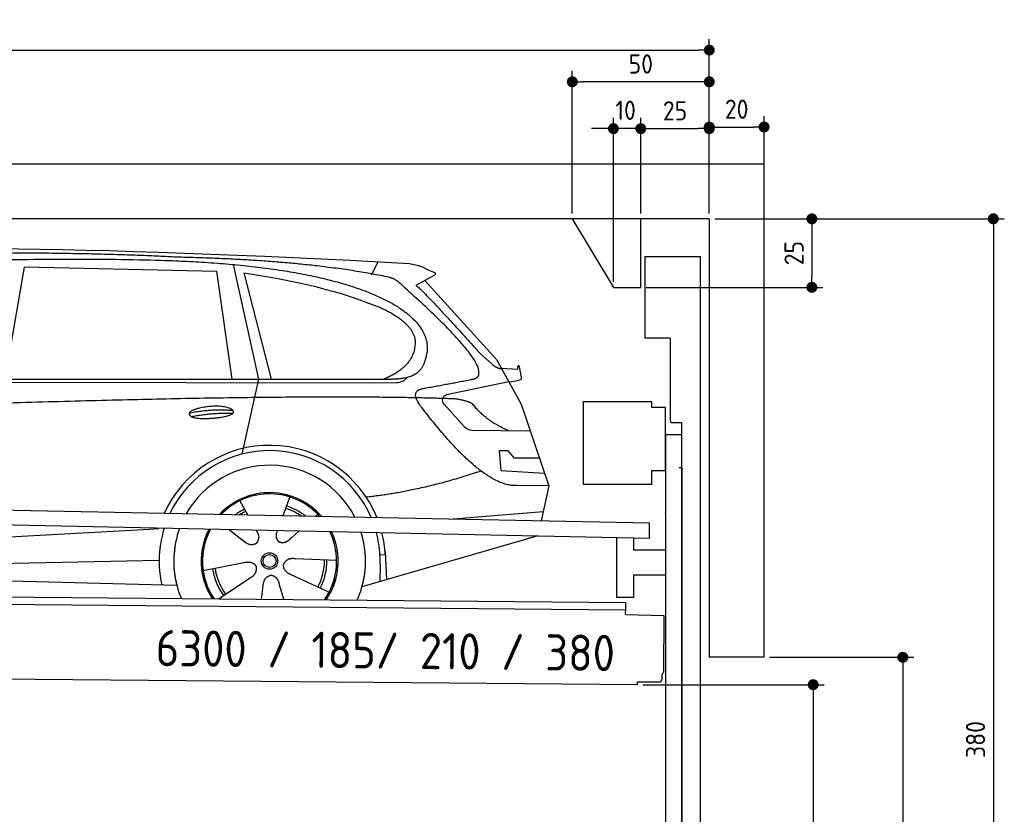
# Model space of a CAD drawing. Header units: millimetres. Extents: x -411 to 6777, y 0 to 6577.
# Tile 6 of 6: x 3183 to 6777, y 3677 to 6577. Entities that reach past the tile are written whole.
import ezdxf

# ---------------------------------------------------------------- set-up
doc = ezdxf.new("R2010")
doc.units = ezdxf.units.MM
doc.layers.add('4', color=3, linetype='Continuous')
for name, color, linetype, lineweight in [('car', 10, 'Continuous', 25), ('Freiraum', 7, 'Continuous', 25), ('Gebäude', 7, 'Continuous', 25), ('Logo', 7, 'Continuous', 25), ('Plattform', 7, 'Continuous', 25), ('Ständer vorne', 7, 'Continuous', 25), ('Tor', 200, 'Continuous', 25)]:
    doc.layers.add(name, color=color, linetype=linetype, lineweight=lineweight)
doc.styles.get("Standard").update_dxf_attribs({"font": 'ISOCP.SHX'})
doc.dimstyles.new('GEN-ISO', dxfattribs={"dimscale": 20, "dimtxt": 3.5, "dimasz": 2, "dimexe": 2, "dimexo": 1, "dimgap": 1.5, "dimtad": 1, "dimdec": 1, "dimlfac": 0.1, "dimdsep": 46, "dimtxsty": 'STANDARD', "dimblk": 'PUNKT', "dimcen": 2, "dimclrd": 256, "dimclre": 256, "dimclrt": 2, "dimadec": 0, "dimazin": 0, "dimtp": 0.1, "dimtm": 0.1, "dimtfac": 0.71, "dimtdec": 1, "dimtmove": 2, "dimatfit": 3, "dimldrblk": 'PUNKT', "dimfxl": 2, "dimtolj": 1, "dimarcsym": 0})

# ---------------------------------------------------------------- blocks, each defined once
blk = doc.blocks.new('PUNKT')
at = {"layer": '4', "color": 0, "linetype": 'ByBlock'}
blk.add_line((-0.5, 0), (-1, 0), dxfattribs=at)
at = {"layer": '4', "color": 0, "linetype": 'ByBlock', "const_width": 0.5}
blk.add_lwpolyline([(-0.25, 0, 1), (0.25, 0, 1)], format="xyb", close=True, dxfattribs=at)
blk = doc.blocks.new('*D67')
at = {"layer": '4', "lineweight": -2, "transparency": 16777216}
for p, q in [((5720, 5850), (6776.9, 5850)), ((6736.9, 5810), (6736.9, 2090)), ((6295.4, 2050), (6776.9, 2050))]:
    blk.add_line(p, q, dxfattribs=at)
at = {"layer": 'Defpoints', "color": 0, "transparency": 16777216}
for p in [(5700, 5850), (6275.4, 2050), (6736.9, 2050)]:
    blk.add_point(p, dxfattribs=at)
at = {"layer": '4', "lineweight": -2, "transparency": 16777216, "xscale": 40, "yscale": 40, "zscale": 40}
for p, rotation in [((6736.9, 5850), 90), ((6736.9, 2050), 270)]:
    blk.add_blockref('PUNKT', p, dxfattribs=dict(at, rotation=rotation))
at = {"layer": '4', "color": 2, "transparency": 16777216, "insert": (6671.9, 3950), "char_height": 70, "attachment_point": 5, "rotation": 90}
blk.add_mtext('380', dxfattribs=at)
blk = doc.blocks.new('*D69')
at = {"layer": '4', "lineweight": -2, "transparency": 16777216}
for p, q in [((5920, 4250), (6446.5, 4250)), ((6406.5, 4210), (6406.5, 2090)), ((6295.4, 2050), (6446.5, 2050))]:
    blk.add_line(p, q, dxfattribs=at)
at = {"layer": 'Defpoints', "color": 0, "transparency": 16777216}
for p in [(5900, 4250), (6275.4, 2050), (6406.5, 2050)]:
    blk.add_point(p, dxfattribs=at)
at = {"layer": '4', "lineweight": -2, "transparency": 16777216, "xscale": 40, "yscale": 40, "zscale": 40}
for p, rotation in [((6406.5, 4250), 90), ((6406.5, 2050), 270)]:
    blk.add_blockref('PUNKT', p, dxfattribs=dict(at, rotation=rotation))
at = {"layer": '4', "color": 2, "transparency": 16777216, "insert": (6341.5, 3150), "char_height": 70, "attachment_point": 5, "rotation": 90}
blk.add_mtext('H2', dxfattribs=at)
blk = doc.blocks.new('*D70')
at = {"layer": '4', "lineweight": -2, "transparency": 16777216}
for p, q in [((200, 5770.9), (200, 6505.8)), ((5700, 5970.9), (5700, 6505.8)), ((240, 6465.8), (5660, 6465.8))]:
    blk.add_line(p, q, dxfattribs=at)
at = {"layer": 'Defpoints', "color": 0, "transparency": 16777216}
for p in [(5700, 6465.8), (5700, 5950.9), (200, 5750.9)]:
    blk.add_point(p, dxfattribs=at)
at = {"layer": '4', "lineweight": -2, "transparency": 16777216, "xscale": 40, "yscale": 40, "zscale": 40, "rotation": 180}
blk.add_blockref('PUNKT', (200, 6465.8), dxfattribs=at)
at = {"layer": '4', "lineweight": -2, "transparency": 16777216, "xscale": 40, "yscale": 40, "zscale": 40}
blk.add_blockref('PUNKT', (5700, 6465.8), dxfattribs=at)
at = {"layer": '4', "color": 2, "transparency": 16777216, "insert": (2950, 6530.8), "char_height": 70, "attachment_point": 5}
blk.add_mtext('550', dxfattribs=at)
blk = doc.blocks.new('*D71')
at = {"layer": '4', "lineweight": -2, "transparency": 16777216}
for p, q in [((5457.5, 4150), (6119.3, 4150)), ((6079.3, 4110), (6079.3, 2090)), ((6099.3, 2050), (6119.3, 2050))]:
    blk.add_line(p, q, dxfattribs=at)
at = {"layer": 'Defpoints', "color": 0, "transparency": 16777216}
for p in [(5437.5, 4150), (6079.3, 2050), (6079.3, 2050)]:
    blk.add_point(p, dxfattribs=at)
at = {"layer": '4', "lineweight": -2, "transparency": 16777216, "xscale": 40, "yscale": 40, "zscale": 40}
for p, rotation in [((6079.3, 4150), 90), ((6079.3, 2050), 270)]:
    blk.add_blockref('PUNKT', p, dxfattribs=dict(at, rotation=rotation))
at = {"layer": '4', "color": 2, "transparency": 16777216, "insert": (6004.7, 2959.2), "char_height": 70, "attachment_point": 5, "rotation": 90}
blk.add_mtext('210', dxfattribs=at)
blk = doc.blocks.new('*D72')
at = {"layer": '4', "lineweight": -2, "transparency": 16777216}
for p, q in [((5450, 6021.3), (5450, 6219.1)), ((5700, 6020.9), (5700, 6219.1)), ((5490, 6179.1), (5660, 6179.1))]:
    blk.add_line(p, q, dxfattribs=at)
at = {"layer": 'Defpoints', "color": 0, "transparency": 16777216}
for p in [(5700, 6179.1), (5450, 6001.3), (5700, 6000.9)]:
    blk.add_point(p, dxfattribs=at)
at = {"layer": '4', "lineweight": -2, "transparency": 16777216, "xscale": 40, "yscale": 40, "zscale": 40, "rotation": 180}
blk.add_blockref('PUNKT', (5450, 6179.1), dxfattribs=at)
at = {"layer": '4', "lineweight": -2, "transparency": 16777216, "xscale": 40, "yscale": 40, "zscale": 40}
blk.add_blockref('PUNKT', (5700, 6179.1), dxfattribs=at)
at = {"layer": '4', "color": 2, "transparency": 16777216, "insert": (5575, 6244.2), "char_height": 70, "attachment_point": 5}
blk.add_mtext('25', dxfattribs=at)
blk = doc.blocks.new('*D73')
at = {"layer": '4', "lineweight": -2, "transparency": 16777216}
for p, q in [((5200, 5870), (5200, 6390.1)), ((5700, 5870), (5700, 6390.1)), ((5660, 6350.1), (5240, 6350.1))]:
    blk.add_line(p, q, dxfattribs=at)
at = {"layer": 'Defpoints', "color": 0, "transparency": 16777216}
for p in [(5200, 6350.1), (5200, 5850), (5700, 5850)]:
    blk.add_point(p, dxfattribs=at)
at = {"layer": '4', "lineweight": -2, "transparency": 16777216, "xscale": 40, "yscale": 40, "zscale": 40, "rotation": 180}
blk.add_blockref('PUNKT', (5200, 6350.1), dxfattribs=at)
at = {"layer": '4', "lineweight": -2, "transparency": 16777216, "xscale": 40, "yscale": 40, "zscale": 40}
blk.add_blockref('PUNKT', (5700, 6350.1), dxfattribs=at)
at = {"layer": '4', "color": 2, "transparency": 16777216, "insert": (5450, 6415.1), "char_height": 70, "attachment_point": 5}
blk.add_mtext('50', dxfattribs=at)
blk = doc.blocks.new('*D74')
at = {"layer": '4', "lineweight": -2, "transparency": 16777216}
for p, q in [((5720, 5850), (6114.4, 5850)), ((6074.4, 5810), (6074.4, 5640)), ((5470, 5600), (6114.4, 5600))]:
    blk.add_line(p, q, dxfattribs=at)
at = {"layer": 'Defpoints', "color": 0, "transparency": 16777216}
for p in [(5700, 5850), (5450, 5600), (6074.4, 5600)]:
    blk.add_point(p, dxfattribs=at)
at = {"layer": '4', "lineweight": -2, "transparency": 16777216, "xscale": 40, "yscale": 40, "zscale": 40}
for p, rotation in [((6074.4, 5850), 90), ((6074.4, 5600), 270)]:
    blk.add_blockref('PUNKT', p, dxfattribs=dict(at, rotation=rotation))
at = {"layer": '4', "color": 2, "transparency": 16777216, "insert": (6009.4, 5725), "char_height": 70, "attachment_point": 5, "rotation": 90}
blk.add_mtext('25', dxfattribs=at)
blk = doc.blocks.new('*D75')
at = {"layer": '4', "lineweight": -2, "transparency": 16777216}
for p, q in [((5350, 5620), (5350, 6219.1)), ((5450, 5870), (5450, 6219.1)), ((5310, 6179.1), (5270, 6179.1)), ((5450, 6179.1), (5350, 6179.1)), ((5490, 6179.1), (5530, 6179.1))]:
    blk.add_line(p, q, dxfattribs=at)
at = {"layer": 'Defpoints', "color": 0, "transparency": 16777216}
for p in [(5350, 6179.1), (5450, 5850), (5350, 5600)]:
    blk.add_point(p, dxfattribs=at)
at = {"layer": '4', "lineweight": -2, "transparency": 16777216, "xscale": 40, "yscale": 40, "zscale": 40}
blk.add_blockref('PUNKT', (5350, 6179.1), dxfattribs=at)
at = {"layer": '4', "lineweight": -2, "transparency": 16777216, "xscale": 40, "yscale": 40, "zscale": 40, "rotation": 180}
blk.add_blockref('PUNKT', (5450, 6179.1), dxfattribs=at)
at = {"layer": '4', "color": 2, "transparency": 16777216, "insert": (5394.7, 6246.1), "char_height": 70, "attachment_point": 5}
blk.add_mtext('10', dxfattribs=at)
blk = doc.blocks.new('Car')
at = {"layer": 'car'}
for p, q in [((3910.2, 5719.5), (4006.8, 5302.1)), ((4415.5, 5686.7), (4439.3, 5734.2)), ((3081.3, 5293.1), (3148.4, 5702.9)), ((3850.1, 5693), (3148.4, 5702.9)), ((3909.6, 5301.1), (3850.1, 5693)), ((3949.7, 5688.8), (4052.8, 5302.5)), ((4647, 5688.1), (4576.9, 5648.9)), ((4610.2, 5667.5), (4874.5, 5381.6)), ((4814.2, 5402.7), (4859.8, 5362.8)), ((4874.5, 5381.6), (4965.2, 5219.4)), ((4892.4, 5349.6), (4952.6, 5347.5)), ((1782.6, 5271.7), (4425.8, 5292.7)), ((1829.5, 5281), (4481.3, 5306.7)), ((4006.8, 5302.1), (3948.5, 5027.9)), ((4425.8, 5292.7), (4508.7, 5294.1)), ((4919.8, 5300.5), (4693.4, 5250.6)), ((4919.8, 5300.5), (4947.5, 5304.5)), ((4683.1, 5217.5), (4758.1, 5136.3)), ((4965.2, 5219.4), (5069.5, 4921.8)), ((4787.3, 5123.4), (4999.1, 5122.6)), ((4919.8, 5048.5), (4887.2, 5048.5)), ((4887.2, 5048.5), (4894, 4977.1)), ((4943.6, 5022.7), (4919.8, 5048.5)), ((5034.1, 5022.7), (4943.6, 5022.7)), ((4894, 4977.1), (5053.1, 4968.5)), ((5069.5, 4921.8), (4952.6, 4922.2)), ((5069.5, 4921.8), (5042.9, 4793.9)), ((3942.4, 4857.6), (3971.9, 4805.4)), ((4124.5, 4873), (4099.6, 4804)), ((4706.9, 4797.5), (5050.1, 4828.4)), ((3970.6, 4807.8), (3971.9, 4805.4)), ((4226.7, 4811.2), (4218.9, 4802.7)), ((1744.8, 4631.9), (3613.8, 4751.2)), ((3613.8, 4751.2), (3646.3, 4753.2)), ((3905.7, 4751.6), (3957.3, 4711.5)), ((3905.9, 4751.6), (3966.6, 4704.4)), ((4003, 4750.5), (4009.1, 4739.5)), ((4080.1, 4749.6), (4076.3, 4739.2)), ((4158.8, 4748.6), (4132.1, 4724.6)), ((5027, 4738.4), (4390.9, 4547)), ((5031.6, 4739.8), (4987.9, 4726.7)), ((4474.1, 4677.1), (4480.7, 4574)), ((1764.6, 4580), (3650, 4638.6)), ((4297.6, 4642.7), (4146.2, 4647.7)), ((4474.9, 4665.1), (4455.6, 4663.9)), ((3810.5, 4601.5), (3958.8, 4631.8)), ((4456.4, 4631.4), (4455.3, 4566.4)), ((1666.2, 4581.7), (3715.1, 4547)), ((3867.6, 4498.9), (3982.1, 4576.5)), ((4270.4, 4526.5), (4132.6, 4589.2)), ((4024.7, 4499), (4030.2, 4547.4)), ((4105.5, 4499), (4090, 4552.5))]:
    blk.add_line(p, q, dxfattribs=at)
for radius in [30.1, 23.6]:
    blk.add_circle((4052.6, 4638.8), radius, dxfattribs=at)
for centre, radius, start, end in [((4697.8, 5231), 20, 102.4358, 222.7473), ((4787.5, 5163.4), 40, 222.7473, 269.7861), ((4053, 4638.2), 422.7, 22.5487, 156.2143), ((4053, 4638.2), 403.4, 23.7263, 155.0367), ((4053, 4638.2), 350, 27.7494, 151.0136), ((4053, 4638.2), 250, 41.078, 137.685), ((4053, 4638.2), 250, 41.078, 137.685), ((4053, 4638.2), 250, 41.078, 137.685), ((4052.6, 4638.8), 245, 41.9641, 136.7989), ((4052.6, 4638.8), 209.6, 116.262, 127.1225), ((4052.6, 4638.8), 200.6, 116.1152, 123.6695), ((4052.6, 4638.8), 200.6, 55.0934, 73.5463), ((4052.6, 4638.8), 209.6, 51.6404, 73.3995), ((4052.6, 4638.8), 245, 41.9641, 44.7348), ((4053, 4638.2), 422.7, 164.0109, 164.2126), ((4053, 4638.2), 422.7, 164.0109, 164.2126), ((4053, 4638.2), 403.4, 163.2593, 179.9464), ((4053, 4638.2), 403.4, 163.2593, 179.9464), ((4053, 4638.2), 350, 160.7243, 195.1055), ((4053, 4638.2), 350, 160.7243, 195.1055), ((4053, 4638.2), 250, 152.8016, 213.8648), ((4053, 4638.2), 250, 152.8016, 213.4506), ((4053, 4638.2), 250, 152.8016, 213.4506), ((4052.6, 4638.8), 245, 152.3519, 188.7348), ((4052.6, 4638.8), 245, 152.3519, 188.7348), ((4053, 4638.2), 250, 326.1848, 25.8498), ((4053, 4638.2), 250, 326.1848, 25.8498), ((4052.6, 4638.8), 245, 0.9266, 26.2995), ((4053, 4638.2), 350, 344.8945, 17.9271), ((4053, 4638.2), 350, 344.8945, 17.9271), ((4053, 4638.2), 403.4, 3.6504, 15.3921), ((4053, 4638.2), 403.4, 3.6504, 15.3921), ((4053, 4638.2), 422.7, 3.6504, 14.6404), ((4053, 4638.2), 422.7, 3.6504, 14.6404), ((4053, 4638.2), 403.4, 173.0827, 193.1146), ((4053, 4638.2), 350, 172.1254, 203.4635), ((4053, 4638.2), 250, 169.2195, 213.8648), ((4052.6, 4638.8), 245, 169.1336, 214.8006), ((4052.6, 4638.8), 245, 325.2489, 9.5178), ((4053, 4638.2), 250, 326.1848, 9.4319), ((4053, 4638.2), 350, 336.586, 6.526), ((4053, 4638.2), 403.4, 359.0315, 5.5686), ((4052.6, 4638.8), 200.6, 332.1152, 1.5463), ((4052.6, 4638.8), 209.6, 332.262, 1.3995), ((4053, 4638.2), 422.7, 3.6504, 3.7403), ((4052.6, 4638.8), 209.6, 188.262, 217.3995), ((4052.6, 4638.8), 200.6, 188.1152, 217.5463)]:
    blk.add_arc(centre, radius, start, end, dxfattribs=at)
for points, degree in [([(2208.3, 5722.9), (2495.3, 5787.1), (3380.5, 5781.9), (4553, 5729.4)], 3), ([(3703, 5744.3), (3354.7, 5760.5), (2738.8, 5750.1)], 2), ([(4478.6, 5678.3), (4177.5, 5738.2), (3703, 5744.3)], 2), ([(4553, 5729.4), (4599.8, 5720.4), (4608.7, 5712.2), (4646.2, 5696.7)], 3), ([(3949.7, 5688.8), (4204.2, 5652.2), (4317.7, 5617.6), (4451, 5566.1)], 3), ([(4647, 5688.1), (4648.7, 5689.7), (4649.3, 5692.8), (4648.7, 5695.6), (4646.2, 5696.7)], 4), ([(4528.3, 5648), (4510.2, 5669.7), (4478.6, 5678.3)], 2), ([(4793.2, 5310), (4882.4, 5338.8), (4528.3, 5648)], 2), ([(4576.9, 5648.9), (4584.7, 5653.3), (4814.2, 5402.7)], 2), ([(4451, 5566.1), (4565.5, 5515.1), (4576.3, 5450.1)], 2), ([(4576.3, 5450.1), (4581.9, 5355.6), (4464.6, 5306.5)], 2), ([(4481.3, 5306.7), (4531.4, 5307.2), (4604.3, 5312.5), (4612.1, 5359.4), (4620.3, 5402.6)], 4), ([(4859.8, 5362.8), (4868.1, 5355.6), (4881.4, 5348), (4890.5, 5348), (4892.4, 5349.6)], 4), ([(4952.6, 5347.5), (4953.8, 5386.4), (4965.2, 5312.2)], 2), ([(4579.9, 5327.2), (4579.9, 5327.3), (4580, 5327.3), (4580.1, 5327.3)], 3), ([(4508.7, 5294.1), (4528, 5294.9), (4542.7, 5304), (4549.9, 5314.3)], 3), ([(4965.2, 5312.2), (4965.4, 5308.5), (4959.9, 5306.8), (4947.5, 5304.5)], 3), ([(4599, 5209.2), (4554.7, 5267.5), (4614.6, 5274.7)], 2), ([(4700.6, 5237), (3823.9, 5257.4), (1391.9, 5122.9)], 2), ([(4788.4, 5219.4), (4751, 5237.5), (4700.6, 5237)], 2), ([(4919.8, 5122.9), (4834.2, 5158), (4788.4, 5219.4)], 2), ([(3755.1, 5176.2), (3830.6, 5193.1), (3914.1, 5187.3)], 2), ([(3762.3, 5163.4), (3836.3, 5178), (3914.2, 5177.3)], 2), ([(4952.6, 4922.2), (4826.9, 4914), (4599, 5209.2)], 2), ([(4820.7, 4973.6), (4596, 4896.1), (4403.2, 4874.9)], 2), ([(3957.5, 4711.5), (3981, 4689.8), (4004.2, 4703.4)], 2), ([(4146.2, 4647.7), (4114.5, 4651.4), (4103.7, 4626.8)], 2), ([(3958.8, 4631.8), (3989.5, 4640.8), (4004.3, 4618.4)], 2), ([(3982.1, 4576.5), (4010, 4592.2), (4004.3, 4618.4)], 2), ([(4132.6, 4589.2), (4102.5, 4600), (4103.7, 4626.8)], 2), ([(4030.2, 4547.4), (4031.1, 4579.4), (4057, 4586.5)], 2), ([(4090, 4552.5), (4083.8, 4583.8), (4057, 4586.5)], 2)]:
    blk.add_open_spline(points, degree=degree, dxfattribs=at)
for points, degree, knots in [([(2378, 5710.7), (2404.5, 5713), (2544, 5716.1), (3565.2, 5745.6), (4185.4, 5744.9), (4642.4, 5576.4), (4620.3, 5402.6)], 4, [0.0821318, 0.0821318, 0.0821318, 0.0821318, 0.0821318, 0.258851, 0.508851, 1, 1, 1, 1, 1]), ([(4614.6, 5274.7), (4781.2, 5307.3), (4784, 5307.9), (4792.3, 5309.8), (4793.2, 5310)], 1, [0.1611508, 0.1611508, 1, 1.0196119, 1.078724, 1.0847856, 1.0847856]), ([(3762.3, 5163.4), (3738.8, 5179.7), (3784.2, 5195.5), (3866.8, 5215.7), (3959.8, 5182.6), (3897.8, 5158.8), (3788.7, 5151.6), (3767.2, 5160.4), (3762.3, 5163.4)], 5, [0, 0, 0, 0, 0, 0, 0.300106, 0.500106, 0.700106, 1, 1, 1, 1, 1, 1]), ([(4009.1, 4739.5), (4010.8, 4735.4), (4011.8, 4731.5), (4012.2, 4727.6), (4012.9, 4719), (4010.2, 4710.9), (4004.2, 4703.4)], 3, [0.2167758, 0.2167758, 0.2167758, 0.2167758, 0.4600873, 0.4600873, 0.4600873, 1, 1, 1, 1]), ([(4076.3, 4739.2), (4075.8, 4736.1), (4075.6, 4733.1), (4075.7, 4730.1), (4076, 4727.3), (4076.8, 4721.6), (4078.9, 4716.2), (4082.5, 4711.7), (4087.4, 4708.8)], 4, [0.3191838, 0.3191838, 0.3191838, 0.3191838, 0.3191838, 0.5438253, 0.5438253, 0.5438253, 0.5438253, 1, 1, 1, 1, 1]), ([(4132.1, 4724.6), (4132.1, 4724.6), (4132.1, 4724.6), (4132.1, 4724.6), (4132.1, 4724.6), (4123.1, 4714.8), (4112.5, 4704.7), (4098.2, 4702.2), (4087.4, 4708.8)], 4, [-0.000003, -0.000003, -0.000003, -0.000003, -0.000003, 0, 0, 0, 0, 1, 1, 1, 1, 1])]:
    blk.add_open_spline(points, degree=degree, knots=knots, dxfattribs=at)
blk = doc.blocks.new('*D81')
at = {"layer": '4', "lineweight": -2, "transparency": 16777216}
for p, q in [((5700, 5870), (5700, 6225.1)), ((5900, 6020.8), (5900, 6225.1)), ((5740, 6185.1), (5860, 6185.1))]:
    blk.add_line(p, q, dxfattribs=at)
at = {"layer": 'Defpoints', "color": 0, "transparency": 16777216}
for p in [(5900, 6185.1), (5900, 6000.8), (5700, 5850)]:
    blk.add_point(p, dxfattribs=at)
at = {"layer": '4', "lineweight": -2, "transparency": 16777216, "xscale": 40, "yscale": 40, "zscale": 40, "rotation": 180}
blk.add_blockref('PUNKT', (5700, 6185.1), dxfattribs=at)
at = {"layer": '4', "lineweight": -2, "transparency": 16777216, "xscale": 40, "yscale": 40, "zscale": 40}
blk.add_blockref('PUNKT', (5900, 6185.1), dxfattribs=at)
at = {"layer": '4', "color": 2, "transparency": 16777216, "insert": (5800, 6250.1), "char_height": 70, "attachment_point": 5}
blk.add_mtext('20', dxfattribs=at)
blk = doc.blocks.new('Plattform OG 6200 550')
at = {"layer": 'Plattform'}
for p, q in [((5482.3, 4739.6), (348.5, 4842)), ((5481.2, 4683.6), (347.5, 4791)), ((5481.2, 4683.6), (5482.3, 4739.5)), ((5361.5, 4686.1), (5361.5, 4468.3)), ((5423.5, 4684.7), (5423.5, 4640.8)), ((5539.9, 4640.8), (5423.5, 4640.8)), ((5423.5, 4550.8), (5423.5, 4468.3)), ((5423.5, 4550.8), (5539.9, 4550.8)), ((440.2, 4493.6), (5395, 4450.4)), ((446, 4466.5), (5394.8, 4423.4)), ((5423.5, 4468.3), (5361.5, 4468.3)), ((5394.7, 4406.2), (5394.9, 4430.2)), ((5394.9, 4430.2), (5395, 4445.2)), ((5395, 4445.2), (5395, 4450.4)), ((5394.7, 4406.2), (5534.1, 4403)), ((5534.1, 4403), (5532.3, 4194)), ((5437.5, 4150), (372.6, 4194.2)), ((5527.6, 4170.1), (5527.8, 4188.2)), ((5437.5, 4150), (5437.5, 4160.8)), ((5437.5, 4160.8), (5517.5, 4160.1))]:
    blk.add_line(p, q, dxfattribs=at)
for centre, radius, start, end in [((5517.6, 4170.1), 10, 269.5, 359.5), ((5526.2, 4194.1), 6.08, 284.5689, 358.9086)]:
    blk.add_arc(centre, radius, start, end, dxfattribs=at)
blk = doc.blocks.new('Ständer vorne ab 340')
at = {"layer": 'Ständer vorne'}
for p, q in [((5240, 5182), (5240, 4882)), ((5490, 5182), (5240, 5182)), ((5490, 5162), (5490, 5182)), ((5540, 5162), (5490, 5162)), ((5540, 4932), (5540, 5162)), ((5540.2, 5062), (5539.8, 5062)), ((5540, 5062), (5540, 2050)), ((5600, 5062), (5540, 5062)), ((5600, 2048.7), (5600, 5062)), ((5490, 4882), (5490, 4932)), ((5490, 4932), (5540, 4932)), ((5240, 4882), (5490, 4882)), ((5540, 4777.4), (5540, 4778.4)), ((5511.2, 2045), (5511.2, 2037)), ((5595.1, 2045), (5511.2, 2045)), ((5511.2, 2037), (5600, 2037)), ((5600, 2037), (5600, 2040))]:
    blk.add_line(p, q, dxfattribs=at)
blk = doc.blocks.new('Tor ab 370 Gebäude')
at = {"layer": 'Tor'}
for p, q in [((5465.6, 5414.5), (5465.6, 5713)), ((5465.6, 5713), (5668, 5713)), ((5668, 2037), (5668, 5713)), ((5557, 5414.5), (5465.6, 5414.5)), ((5557, 5414.5), (5557, 5113)), ((5562, 5107.1), (5600, 5107)), ((5600, 4942), (5600, 5107)), ((5600, 4942), (5590, 4942)), ((5600, 4942), (5600, 2037)), ((5600, 2037), (5600, 4942)), ((5668, 2037), (5600, 2037))]:
    blk.add_line(p, q, dxfattribs=at)
blk.add_arc((5563, 5113), 6, 180, 260.4059, dxfattribs=at)
blk = doc.blocks.new('Gebäude_380_GT185')
at = {"layer": 'Freiraum'}
blk.add_lwpolyline([(5200, 5850), (5350, 5600), (5450, 5600), (5450, 5850)], dxfattribs=at)
at = {"layer": 'Gebäude'}
for p, q in [((5900, 6050), (0, 6050)), ((5900, 4250), (5900, 6050)), ((5700, 5850), (200, 5850)), ((5700, 5850), (5700, 4250)), ((5900, 4250), (5700, 4250))]:
    blk.add_line(p, q, dxfattribs=at)

msp = doc.modelspace()

# ---------------------------------------------------------------- block references
msp.add_blockref('Gebäude_380_GT185', (0, 0))
at = {"layer": 'car', "rotation": 359.4752422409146}
msp.add_blockref('Car', (0, 0), dxfattribs=at)
at = {"layer": 'Plattform'}
msp.add_blockref('Plattform OG 6200 550', (0, 0), dxfattribs=at)
at = {"layer": 'Ständer vorne'}
msp.add_blockref('Ständer vorne ab 340', (0, 0), dxfattribs=at)
at = {"layer": 'Tor', "linetype": 'ByBlock'}
msp.add_blockref('Tor ab 370 Gebäude', (0, 0), dxfattribs=at)

# ---------------------------------------------------------------- texts
at = {"layer": 'Logo'}
msp.add_text('6300 / 185/ 210 / 380', height=132, rotation=359.37073, dxfattribs=at).set_placement((3678.98, 4217.85))

# ---------------------------------------------------------------- dimensions: what is measured, and where the dimension line sits
at = {"layer": '4'}
for base, p1, p2, override, picture, middle in [((5700, 6465.8), (200, 5750.88), (5700, 5950.88), {"dimtdec": 3, "dimtolj": 0}, '*D70', (2950, 6530.8)), ((5200, 6350.12), (5700, 5850), (5200, 5850), {"dimtdec": 3, "dimtolj": 0}, '*D73', (5450, 6415.12)), ((5700, 6179.15), (5449.99, 6001.29), (5700, 6000.88), {"dimtdec": 3, "dimtolj": 0}, '*D72', (5575, 6244.16)), ((5900, 6185.09), (5700, 5850), (5900, 6000.82), {"dimtol": 0, "dimlim": 0, "dimtp": 0.1, "dimtm": 0.1, "dimtfac": 0.71, "dimtdec": 3, "dimtolj": 0, "dimtzin": 8}, '*D81', (5800, 6250.1))]:
    dim = msp.add_linear_dim(base=base, p1=p1, p2=p2, dimstyle='GEN-ISO', override=override, dxfattribs=at)
    dim.commit()
    dim.dimension.update_dxf_attribs({"geometry": picture, "text_midpoint": middle})
dim = msp.add_linear_dim(base=(5350, 6179.15), p1=(5449.99, 5850), p2=(5350, 5600), dimstyle='GEN-ISO', override={"dimtdec": 3, "dimtolj": 0}, dxfattribs=at)
dim.commit()
dim.dimension.update_dxf_attribs({"geometry": '*D75', "text_midpoint": (5394.75, 6246.13), "dimtype": 160})
for base, p2, override, picture, middle in [((6074.39, 5600), (5450, 5600), {"dimtdec": 3, "dimtolj": 0}, '*D74', (6009.39, 5725)), ((6736.86, 2050), (6275.45, 2050), {"dimdec": 0, "dimtdec": 3, "dimtolj": 0}, '*D67', (6671.86, 3950))]:
    dim = msp.add_linear_dim(base=base, p1=(5700, 5850), p2=p2, angle=90, dimstyle='GEN-ISO', override=override, dxfattribs=at)
    dim.commit()
    dim.dimension.update_dxf_attribs({"geometry": picture, "text_midpoint": middle})
dim = msp.add_linear_dim(base=(6406.55, 2050), p1=(5900, 4250), p2=(6275.45, 2050), angle=90, text='H2', dimstyle='GEN-ISO', override={"dimdec": 0, "dimtdec": 3, "dimtolj": 0}, dxfattribs=at)
dim.commit()
dim.dimension.update_dxf_attribs({"geometry": '*D69', "text_midpoint": (6341.54, 3150)})
dim = msp.add_linear_dim(base=(6079.31, 2050), p1=(5437.5, 4149.97), p2=(6079.31, 2050), angle=90, dimstyle='GEN-ISO', override={"dimtdec": 3, "dimtolj": 0}, dxfattribs=at)
dim.commit()
dim.dimension.update_dxf_attribs({"geometry": '*D71', "text_midpoint": (6004.71, 2959.23), "dimtype": 160})

doc.saveas('drawing.dxf')
